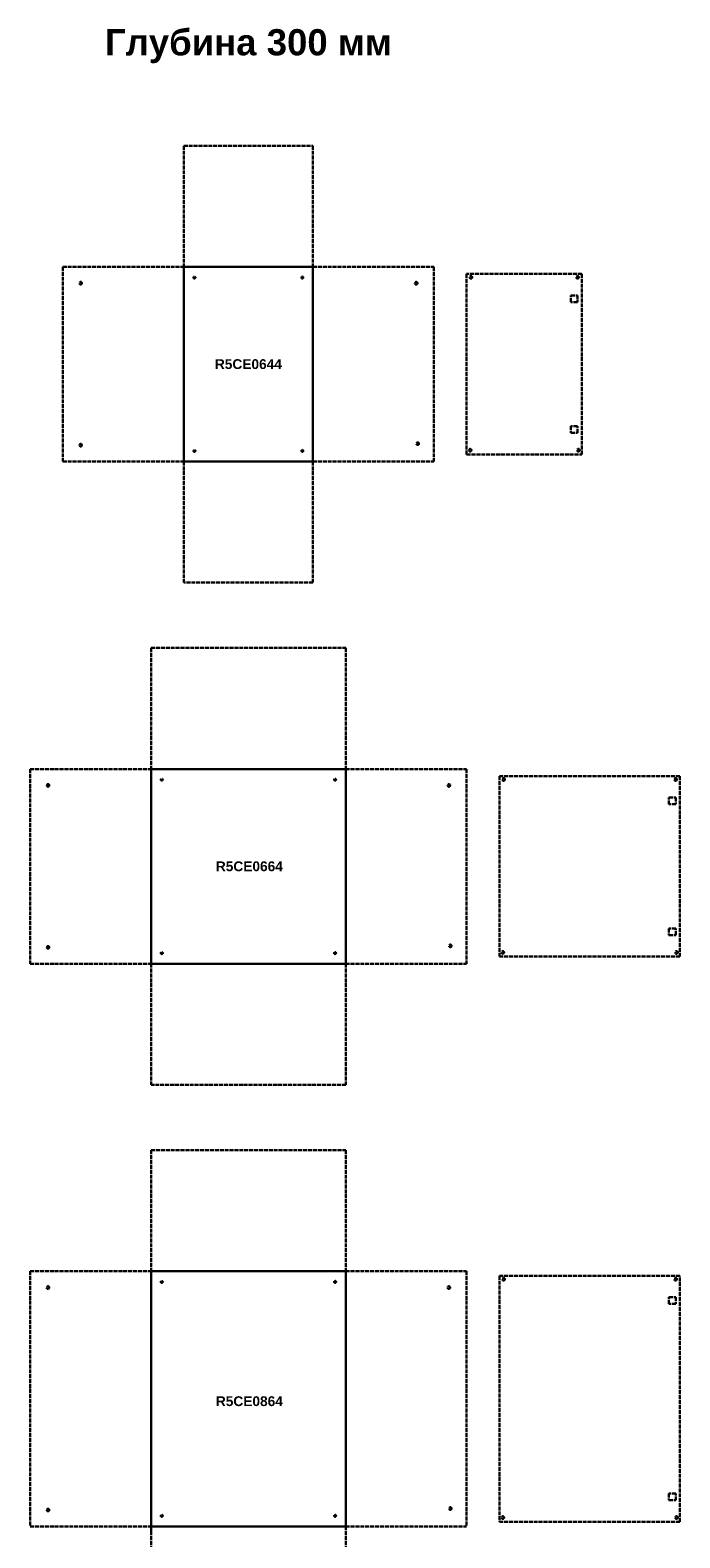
# Model space of a CAD drawing. Header units: millimetres. Extents: x 2560 to 26841, y -1711 to 16734.
# Tile 8 of 10: x 12851 to 14838, y 10984 to 15592. Entities that reach past the tile are written whole.
import ezdxf

# ---------------------------------------------------------------- set-up
doc = ezdxf.new("R2010")
doc.units = ezdxf.units.MM
doc.linetypes.add('ACAD_ISO02W100', pattern=[15, 12, -3])
doc.styles.get("Standard").update_dxf_attribs({"font": 'arial.ttf'})

# ---------------------------------------------------------------- blocks, each defined once
blk = doc.blocks.new('A$C11C00261')
at = {"linetype": 'ACAD_ISO02W100', "lineweight": 30}
for p, q in [((0, 20.4), (20.4, 20.4)), ((0, 0), (0, 20.4)), ((20.4, 0), (0, 0)), ((20.4, 20.4), (20.4, 0))]:
    blk.add_line(p, q, dxfattribs=at)

msp = doc.modelspace()

# ---------------------------------------------------------------- linework, layer by layer
at = {"linetype": 'ACAD_ISO02W100', "lineweight": 30}
for p, q in [((13321.3, 15238.9), (13321.3, 14868.9)), ((13321.3, 15238.9), (13716.3, 15238.9)), ((13716.3, 15238.9), (13716.3, 14868.9)), ((12951.3, 14868.9), (12951.3, 14273.9)), ((12951.3, 14868.9), (13321.3, 14868.9)), ((13716.3, 14868.9), (14086.3, 14868.9)), ((14086.3, 14868.9), (14086.3, 14273.9)), ((14538.3, 14847.4), (14186.3, 14847.4)), ((14186.3, 14847.4), (14186.3, 14295.4)), ((14538.3, 14295.4), (14538.3, 14847.4)), ((14186.3, 14295.4), (14538.3, 14295.4)), ((12951.3, 14273.9), (13321.3, 14273.9)), ((13321.3, 14273.9), (13321.3, 13903.9)), ((13716.3, 14273.9), (14086.3, 14273.9)), ((13716.3, 14273.9), (13716.3, 13903.9)), ((13716.3, 13903.9), (13321.3, 13903.9)), ((13221.3, 13703.9), (13221.3, 13333.9)), ((13221.3, 13703.9), (13816.3, 13703.9)), ((13816.3, 13703.9), (13816.3, 13333.9)), ((12851.3, 13333.9), (12851.3, 12738.9)), ((12851.3, 13333.9), (13221.3, 13333.9)), ((13816.3, 13333.9), (14186.3, 13333.9)), ((14186.3, 13333.9), (14186.3, 12738.9)), ((14286.3, 13312.4), (14286.3, 12760.4)), ((14286.3, 13312.4), (14838.3, 13312.4)), ((14838.3, 12760.4), (14838.3, 13312.4)), ((12851.3, 12738.9), (13221.3, 12738.9)), ((13221.3, 12738.9), (13221.3, 12368.9)), ((13816.3, 12738.9), (14186.3, 12738.9)), ((13816.3, 12738.9), (13816.3, 12368.9)), ((14286.3, 12760.4), (14838.3, 12760.4)), ((13816.3, 12368.9), (13221.3, 12368.9)), ((13221.3, 12168.9), (13221.3, 11798.9)), ((13221.3, 12168.9), (13816.3, 12168.9)), ((13816.3, 12168.9), (13816.3, 11798.9)), ((12851.3, 11798.9), (12851.3, 11018.9)), ((12851.3, 11798.9), (13221.3, 11798.9)), ((13816.3, 11798.9), (14186.3, 11798.9)), ((14186.3, 11798.9), (14186.3, 11018.9)), ((14286.3, 11784.9), (14838.3, 11784.9)), ((14286.3, 11784.9), (14286.3, 11032.9)), ((14838.3, 11032.9), (14838.3, 11784.9)), ((12851.3, 11018.9), (13221.3, 11018.9)), ((13221.3, 11018.9), (13221.3, 10648.9)), ((13816.3, 11018.9), (14186.3, 11018.9)), ((13816.3, 11018.9), (13816.3, 10648.9)), ((14286.3, 11032.9), (14838.3, 11032.9))]:
    msp.add_line(p, q, dxfattribs=at)
at = {"lineweight": 30}
for p, q in [((13321.3, 14868.9), (13716.3, 14868.9)), ((13321.3, 14868.9), (13321.3, 14273.9)), ((13716.3, 14868.9), (13716.3, 14273.9)), ((13321.3, 14273.9), (13716.3, 14273.9)), ((13221.3, 13333.9), (13816.3, 13333.9)), ((13221.3, 13333.9), (13221.3, 12738.9)), ((13816.3, 13333.9), (13816.3, 12738.9)), ((13816.3, 12738.9), (13221.3, 12738.9)), ((13221.3, 11798.9), (13816.3, 11798.9)), ((13221.3, 11798.9), (13221.3, 11003.9)), ((13816.3, 11798.9), (13816.3, 11018.9)), ((13816.3, 11018.9), (13221.3, 11018.9))]:
    msp.add_line(p, q, dxfattribs=at)
at = {"linetype": 'ACAD_ISO02W100', "lineweight": 30}
for centre, radius in [((14199.3, 14836.9), 4), ((14525.3, 14836.9), 4), ((13005.8, 14818.9), 4), ((13353.8, 14836.4), 3), ((13683.8, 14836.4), 3), ((14031.8, 14818.9), 4), ((13005.8, 14323.9), 4), ((13353.8, 14306.4), 3), ((13683.8, 14306.4), 3), ((14036.3, 14328.4), 4), ((14196.8, 14308.4), 4), ((14527.8, 14308.4), 4), ((12905.8, 13283.9), 4), ((13253.8, 13301.4), 3), ((13783.8, 13301.4), 3), ((14131.8, 13283.9), 4), ((14299.3, 13301.9), 4), ((14825.3, 13301.9), 4), ((12905.8, 12788.9), 4), ((13253.8, 12771.4), 3), ((13783.8, 12771.4), 3), ((14136.3, 12793.4), 4), ((14296.8, 12773.4), 4), ((14827.8, 12773.4), 4), ((12905.8, 11748.9), 4), ((13253.8, 11766.4), 3), ((13783.8, 11766.4), 3), ((14131.8, 11748.9), 4), ((14299.3, 11774.4), 4), ((14825.3, 11774.4), 4), ((12905.8, 11068.9), 4), ((14136.3, 11073.4), 4), ((13253.8, 11051.4), 3), ((13783.8, 11051.4), 3), ((14296.8, 11045.9), 4), ((14827.8, 11045.9), 4)]:
    msp.add_circle(centre, radius, dxfattribs=at)

# ---------------------------------------------------------------- block references
for p in [(14505.1, 14761.2), (14805.1, 13226.2), (14805.1, 11698.7)]:
    msp.add_blockref('A$C11C00261', p, dxfattribs=at)
at = {"linetype": 'ACAD_ISO02W100', "lineweight": 30, "xscale": -1, "rotation": 180}
for p in [(14505.1, 14381.6), (14805.1, 12846.6), (14805.1, 11119.1)]:
    msp.add_blockref('A$C11C00261', p, dxfattribs=at)

# ---------------------------------------------------------------- texts
at = {"insert": (13518.8, 15543.4), "char_height": 80, "attachment_point": 5}
msp.add_mtext_dynamic_manual_height_columns('{\\fArial|b1|i0|c204|p34;Глубина 300 мм}', width=889.283, gutter_width=12.5, heights=[0], dxfattribs=at)
at = {"linetype": 'ACAD_ISO02W100', "char_height": 30, "attachment_point": 5}
for s, heights, insert in [('{\\f@Arial Unicode MS|b1|i0|c204|p34;R5\\f@Arial Unicode MS|b1|i0|c0|p34;CE\\f@Arial Unicode MS|b1|i0|c204|p34;0644}', [0], (13518.8, 14571.4)), ('{\\f@Arial Unicode MS|b1|i0|c204|p34;R5\\f@Arial Unicode MS|b1|i0|c0|p34;CE\\f@Arial Unicode MS|b1|i0|c204|p34;0664}', [0], (13521.8, 13036.4)), ('{\\f@Arial Unicode MS|b1|i0|c204|p34;R5\\f@Arial Unicode MS|b1|i0|c0|p34;CE\\f@Arial Unicode MS|b1|i0|c204|p34;0864}', [115.5], (13521.8, 11401.4))]:
    msp.add_mtext_dynamic_manual_height_columns(s, width=205.915, gutter_width=12.5, heights=heights, dxfattribs=dict(at, insert=insert))

doc.saveas('drawing.dxf')
